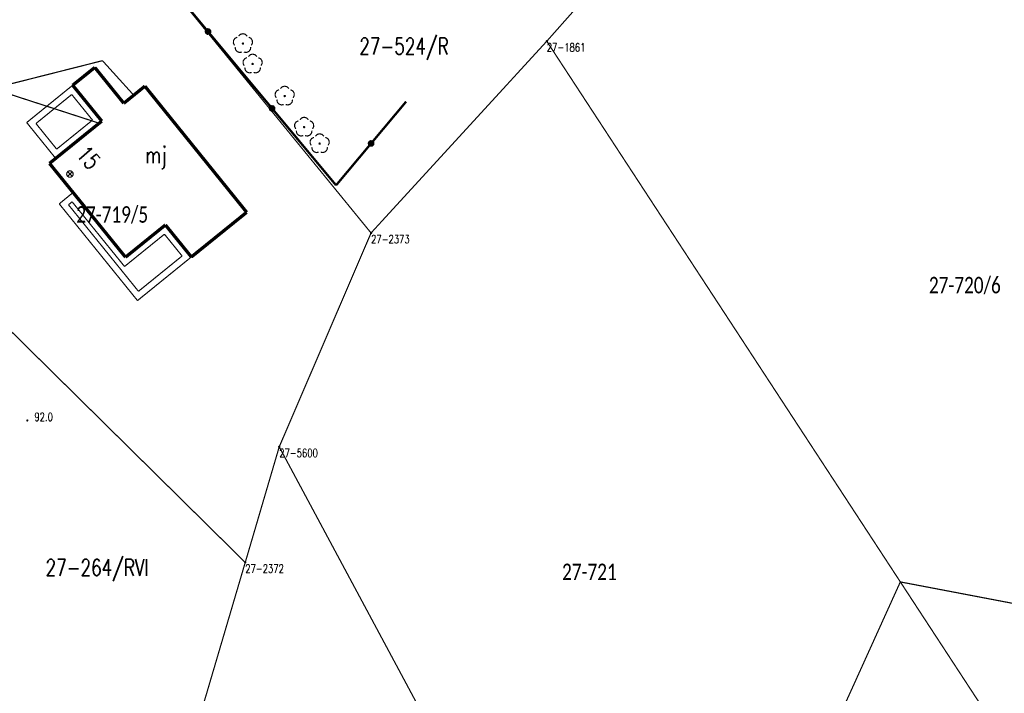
# Model space of a CAD drawing. Header units: metres. Extents: x 7542868 to 7543897, y 5828496 to 5830561.
# Tile 28 of 122: x 7543352 to 7543427, y 5829866 to 5829917. Entities that reach past the tile are written whole.
import ezdxf
from ezdxf.enums import TextEntityAlignment as Align

# ---------------------------------------------------------------- set-up
doc = ezdxf.new("R2010")
doc.units = ezdxf.units.M
doc.header["$MEASUREMENT"] = 0
for name, color, linetype in [('ADRESY_EADTD_T_0', 7, 'Continuous'), ('ADRESY_EAPADR_T_0', 7, 'Continuous'), ('BDOT500_KTOK_L_4', 7, 'Continuous'), ('BDOT500_OBOP_T_1', 7, 'Continuous'), ('BDOT500_RTPW_T_0', 7, 'Continuous'), ('BUDYNKI_EGBB_E_T_0', 7, 'Continuous'), ('BUDYNKI_EGBB_L_0', 7, 'Continuous'), ('BUDYNKI_EGBE_L_0', 7, 'Continuous'), ('GESUT_SUPE_L_3', 7, 'Continuous'), ('GESUT_SUPK_L_1', 7, 'Continuous'), ('GLOWNA_BAZA_DZIALKI', 7, 'Continuous'), ('GLOWNA_BAZA_NUMERY_PUNKTOW', 7, 'Continuous'), ('GLOWNA_BAZA_PUNKTY', 7, 'Continuous'), ('SZUMIN_511-1_DROGA_POM_UZUPEL__', 7, 'Continuous')]:
    doc.layers.add(name, color=color, linetype=linetype)
doc.layers.add('Numery_dzialek', color=7, linetype='Continuous', lineweight=13)
doc.styles.add('Legend', font='calibri.ttf')
doc.styles.add('STYL_ARIAL', font='simplex', dxfattribs={"width": 0.75, "oblique": 0.1})

msp = doc.modelspace()

# ---------------------------------------------------------------- linework, layer by layer
at = {"layer": 'ADRESY_EAPADR_T_0', "color": 7, "const_width": 0.09}
for points in [[(7543355.821, 5829905.8033), (7543355.9562, 5829905.7636), (7543356.0484, 5829905.6571), (7543356.0685, 5829905.5177), (7543356.01, 5829905.3896), (7543355.8915, 5829905.3134), (7543355.7506, 5829905.3134), (7543355.6321, 5829905.3896), (7543355.5736, 5829905.5177), (7543355.5936, 5829905.6571), (7543355.6859, 5829905.7636), (7543355.821, 5829905.8033)], [(7543355.9978, 5829905.3765), (7543355.6443, 5829905.73)], [(7543355.6443, 5829905.3765), (7543355.9978, 5829905.73)]]:
    msp.add_lwpolyline(points, dxfattribs=at)
at = {"layer": 'BDOT500_KTOK_L_4', "color": 7, "const_width": 0.175}
for points in [[(7543366.3029, 5829916.3666), (7543361.4415, 5829922.2003)], [(7543366.1684, 5829916.2627), (7543366.133, 5829916.3734), (7543366.1772, 5829916.481), (7543366.2801, 5829916.5351), (7543366.3937, 5829916.5103), (7543366.4649, 5829916.4183), (7543366.4602, 5829916.3021), (7543366.3819, 5829916.2161), (7543366.2667, 5829916.2005), (7543366.1684, 5829916.2627)], [(7543371.1643, 5829910.5329), (7543366.3029, 5829916.3666)], [(7543371.0298, 5829910.429), (7543370.9944, 5829910.5398), (7543371.0385, 5829910.6473), (7543371.1415, 5829910.7014), (7543371.2551, 5829910.6766), (7543371.3262, 5829910.5846), (7543371.3216, 5829910.4684), (7543371.2433, 5829910.3824), (7543371.1281, 5829910.3668), (7543371.0298, 5829910.429)], [(7543376.0257, 5829904.6992), (7543371.1643, 5829910.5329)], [(7543378.684, 5829907.8732), (7543381.3423, 5829911.0472)], [(7543376.0257, 5829904.6992), (7543378.684, 5829907.8732)], [(7543378.5494, 5829907.7693), (7543378.5141, 5829907.8801), (7543378.5582, 5829907.9876), (7543378.6612, 5829908.0417), (7543378.7748, 5829908.0169), (7543378.8459, 5829907.9249), (7543378.8412, 5829907.8087), (7543378.763, 5829907.7227), (7543378.6477, 5829907.7071), (7543378.5494, 5829907.7693)]]:
    msp.add_lwpolyline(points, dxfattribs=at)
at = {"layer": 'BDOT500_OBOP_T_1', "color": 3, "const_width": 0.09}
for points in [[(7543368.3186, 5829915.3184), (7543368.231, 5829915.4911), (7543368.2413, 5829915.6845), (7543368.3466, 5829915.847), (7543368.519, 5829915.9352)], [(7543368.6303, 5829916.0161), (7543368.7675, 5829916.1528), (7543368.9546, 5829916.2028), (7543369.1417, 5829916.1528), (7543369.2789, 5829916.0161)], [(7543369.3901, 5829915.9352), (7543369.5625, 5829915.847), (7543369.6679, 5829915.6845), (7543369.6781, 5829915.4911), (7543369.5905, 5829915.3184)], [(7543368.8858, 5829914.8064), (7543368.6945, 5829914.7764), (7543368.5138, 5829914.8459), (7543368.3918, 5829914.9964), (7543368.3611, 5829915.1876)], [(7543368.9546, 5829915.4977), (7543368.9864, 5829915.4845), (7543368.9996, 5829915.4527), (7543368.9864, 5829915.4209), (7543368.9546, 5829915.4077), (7543368.9228, 5829915.4209), (7543368.9096, 5829915.4527), (7543368.9228, 5829915.4845), (7543368.9546, 5829915.4977)], [(7543369.548, 5829915.1876), (7543369.5174, 5829914.9964), (7543369.3954, 5829914.8459), (7543369.2147, 5829914.7764), (7543369.0233, 5829914.8064)], [(7543369.0559, 5829913.77), (7543368.9683, 5829913.9427), (7543368.9786, 5829914.1361), (7543369.0839, 5829914.2986), (7543369.2563, 5829914.3869)], [(7543369.3676, 5829914.4677), (7543369.5048, 5829914.6044), (7543369.6919, 5829914.6544), (7543369.879, 5829914.6044), (7543370.0162, 5829914.4677)], [(7543370.1274, 5829914.3869), (7543370.2998, 5829914.2986), (7543370.4052, 5829914.1361), (7543370.4154, 5829913.9427), (7543370.3278, 5829913.77)], [(7543369.6231, 5829913.258), (7543369.4318, 5829913.2281), (7543369.2511, 5829913.2976), (7543369.1291, 5829913.448), (7543369.0984, 5829913.6392)], [(7543369.6919, 5829913.9494), (7543369.7237, 5829913.9362), (7543369.7369, 5829913.9044), (7543369.7237, 5829913.8726), (7543369.6919, 5829913.8594), (7543369.6601, 5829913.8726), (7543369.6469, 5829913.9044), (7543369.6601, 5829913.9362), (7543369.6919, 5829913.9494)], [(7543370.2853, 5829913.6392), (7543370.2547, 5829913.448), (7543370.1327, 5829913.2976), (7543369.952, 5829913.2281), (7543369.7606, 5829913.258)], [(7543371.8007, 5829912.0346), (7543371.9379, 5829912.1713), (7543372.125, 5829912.2213), (7543372.3121, 5829912.1713), (7543372.4493, 5829912.0346)], [(7543371.489, 5829911.3369), (7543371.4014, 5829911.5096), (7543371.4117, 5829911.703), (7543371.517, 5829911.8655), (7543371.6894, 5829911.9538)], [(7543372.125, 5829911.5163), (7543372.1568, 5829911.5031), (7543372.17, 5829911.4713), (7543372.1568, 5829911.4395), (7543372.125, 5829911.4263), (7543372.0932, 5829911.4395), (7543372.08, 5829911.4713), (7543372.0932, 5829911.5031), (7543372.125, 5829911.5163)], [(7543372.5605, 5829911.9538), (7543372.7329, 5829911.8655), (7543372.8383, 5829911.703), (7543372.8485, 5829911.5096), (7543372.7609, 5829911.3369)], [(7543372.0562, 5829910.8249), (7543371.8649, 5829910.795), (7543371.6842, 5829910.8645), (7543371.5622, 5829911.0149), (7543371.5315, 5829911.2061)], [(7543372.7184, 5829911.2061), (7543372.6878, 5829911.0149), (7543372.5658, 5829910.8645), (7543372.3851, 5829910.795), (7543372.1937, 5829910.8249)], [(7543373.2753, 5829909.6753), (7543373.4125, 5829909.812), (7543373.5996, 5829909.862), (7543373.7867, 5829909.812), (7543373.9239, 5829909.6753)], [(7543372.9636, 5829908.9776), (7543372.876, 5829909.1503), (7543372.8863, 5829909.3437), (7543372.9917, 5829909.5062), (7543373.164, 5829909.5944)], [(7543373.5996, 5829909.1569), (7543373.6314, 5829909.1437), (7543373.6446, 5829909.1119), (7543373.6314, 5829909.0801), (7543373.5996, 5829909.0669), (7543373.5678, 5829909.0801), (7543373.5546, 5829909.1119), (7543373.5678, 5829909.1437), (7543373.5996, 5829909.1569)], [(7543374.0351, 5829909.5944), (7543374.2075, 5829909.5062), (7543374.3129, 5829909.3437), (7543374.3231, 5829909.1503), (7543374.2355, 5829908.9776)], [(7543373.5308, 5829908.4656), (7543373.3395, 5829908.4356), (7543373.1588, 5829908.5051), (7543373.0368, 5829908.6556), (7543373.0061, 5829908.8468)], [(7543374.193, 5829908.8468), (7543374.1624, 5829908.6556), (7543374.0404, 5829908.5051), (7543373.8597, 5829908.4356), (7543373.6683, 5829908.4656)], [(7543374.1433, 5829907.7241), (7543374.0557, 5829907.8969), (7543374.066, 5829908.0903), (7543374.1713, 5829908.2527), (7543374.3437, 5829908.341)], [(7543374.455, 5829908.4218), (7543374.5922, 5829908.5585), (7543374.7793, 5829908.6086), (7543374.9664, 5829908.5585), (7543375.1036, 5829908.4218)], [(7543375.2148, 5829908.341), (7543375.3872, 5829908.2527), (7543375.4926, 5829908.0903), (7543375.5028, 5829907.8969), (7543375.4152, 5829907.7241)], [(7543374.7105, 5829907.2121), (7543374.5192, 5829907.1822), (7543374.3385, 5829907.2517), (7543374.2165, 5829907.4021), (7543374.1858, 5829907.5933)], [(7543374.7793, 5829907.9035), (7543374.8111, 5829907.8903), (7543374.8243, 5829907.8585), (7543374.8111, 5829907.8267), (7543374.7793, 5829907.8135), (7543374.7475, 5829907.8267), (7543374.7343, 5829907.8585), (7543374.7475, 5829907.8903), (7543374.7793, 5829907.9035)], [(7543375.3727, 5829907.5933), (7543375.3421, 5829907.4021), (7543375.2201, 5829907.2517), (7543375.0393, 5829907.1822), (7543374.848, 5829907.2121)]]:
    msp.add_lwpolyline(points, dxfattribs=at)
at = {"layer": 'BDOT500_RTPW_T_0', "color": 7, "const_width": 0.075}
msp.add_lwpolyline([(7543352.6313, 5829886.8533), (7543352.6181, 5829886.8215), (7543352.5863, 5829886.8083), (7543352.5545, 5829886.8215), (7543352.5413, 5829886.8533), (7543352.5545, 5829886.8851), (7543352.5863, 5829886.8983), (7543352.6181, 5829886.8851), (7543352.6313, 5829886.8533)], dxfattribs=at)
at = {"layer": 'BUDYNKI_EGBB_L_0', "color": 34, "const_width": 0.25}
for points in [[(7543356.03, 5829912.29), (7543357.71, 5829913.64)], [(7543357.71, 5829913.64), (7543359.91, 5829910.92)], [(7543358.24, 5829909.57), (7543356.03, 5829912.29)], [(7543359.91, 5829910.92), (7543361.51, 5829912.22)], [(7543361.51, 5829912.22), (7543369.24, 5829902.65)], [(7543354.27, 5829906.36), (7543358.24, 5829909.57)], [(7543360.04, 5829899.24), (7543354.27, 5829906.36)], [(7543369.24, 5829902.65), (7543365.04, 5829899.26)], [(7543363.07, 5829901.69), (7543360.04, 5829899.24)], [(7543365.04, 5829899.26), (7543363.07, 5829901.69)]]:
    msp.add_lwpolyline(points, dxfattribs=at)
at = {"layer": 'BUDYNKI_EGBE_L_0', "color": 7, "const_width": 0.09}
for points in [[(7543352.54, 5829909.46), (7543356.03, 5829912.29)], [(7543356.03, 5829912.29), (7543358.24, 5829909.57)], [(7543353.2428, 5829909.3862), (7543355.9569, 5829911.587)], [(7543355.9569, 5829911.587), (7543357.5359, 5829909.6437)], [(7543354.74, 5829906.74), (7543352.54, 5829909.46)], [(7543354.8144, 5829907.4431), (7543353.2428, 5829909.3862)], [(7543358.24, 5829909.57), (7543354.74, 5829906.74)], [(7543357.5359, 5829909.6437), (7543354.8144, 5829907.4431)], [(7543356.06, 5829904.15), (7543355.01, 5829903.29)], [(7543360.04, 5829899.24), (7543356.06, 5829904.15)], [(7543355.01, 5829903.29), (7543360.95, 5829895.95)], [(7543355.7114, 5829903.2181), (7543355.988, 5829903.4448)], [(7543361.0241, 5829896.6532), (7543355.7114, 5829903.2181)], [(7543355.988, 5829903.4448), (7543359.966, 5829898.5372)], [(7543363.07, 5829901.69), (7543360.04, 5829899.24)], [(7543365.04, 5829899.26), (7543363.07, 5829901.69)], [(7543359.966, 5829898.5372), (7543362.9961, 5829900.9872)], [(7543362.9961, 5829900.9872), (7543364.3365, 5829899.3339)], [(7543364.3365, 5829899.3339), (7543361.0241, 5829896.6532)], [(7543360.95, 5829895.95), (7543365.04, 5829899.26)]]:
    msp.add_lwpolyline(points, dxfattribs=at)
at = {"layer": 'GESUT_SUPE_L_3', "color": 1, "const_width": 0.09}
msp.add_lwpolyline([(7543345.4278, 5829913.4985), (7543357.9229, 5829909.4463)], dxfattribs=at)
at = {"layer": 'GESUT_SUPK_L_1', "color": 34, "const_width": 0.09}
for points in [[(7543340.2387, 5829909.5897), (7543358.2907, 5829914.1545)], [(7543358.2907, 5829914.1545), (7543340.2387, 5829909.5897)], [(7543358.2907, 5829914.1545), (7543360.5731, 5829911.635)], [(7543360.5731, 5829911.635), (7543358.2907, 5829914.1545)]]:
    msp.add_lwpolyline(points, dxfattribs=at)
at = {"layer": 'GLOWNA_BAZA_DZIALKI', "color": 92, "lineweight": 20, "const_width": 0.09}
for points in [[(7543378.68, 5829901.08), (7543363.93, 5829919.15)], [(7543378.68, 5829901.08), (7543392.02, 5829915.63)], [(7543392.02, 5829915.63), (7543429.01, 5829859.09)], [(7543338.95, 5829905.86), (7543369.13, 5829876.08)], [(7543371.71, 5829884.85), (7543378.68, 5829901.08)], [(7543371.71, 5829884.85), (7543369.13, 5829876.08)], [(7543399.79, 5829832.52), (7543371.71, 5829884.85)], [(7543369.13, 5829876.08), (7543361.49, 5829850.18)]]:
    msp.add_lwpolyline(points, dxfattribs=at)
at = {"layer": 'GLOWNA_BAZA_PUNKTY', "color": 7, "const_width": 0.09}
for points in [[(7543392.02, 5829915.675), (7543392.0518, 5829915.6618), (7543392.065, 5829915.63), (7543392.0518, 5829915.5982), (7543392.02, 5829915.585), (7543391.9882, 5829915.5982), (7543391.975, 5829915.63), (7543391.9882, 5829915.6618), (7543392.02, 5829915.675)], [(7543378.68, 5829901.125), (7543378.7118, 5829901.1118), (7543378.725, 5829901.08), (7543378.7118, 5829901.0482), (7543378.68, 5829901.035), (7543378.6482, 5829901.0482), (7543378.635, 5829901.08), (7543378.6482, 5829901.1118), (7543378.68, 5829901.125)], [(7543371.71, 5829884.895), (7543371.7418, 5829884.8818), (7543371.755, 5829884.85), (7543371.7418, 5829884.8182), (7543371.71, 5829884.805), (7543371.6782, 5829884.8182), (7543371.665, 5829884.85), (7543371.6782, 5829884.8818), (7543371.71, 5829884.895)], [(7543369.13, 5829876.125), (7543369.1618, 5829876.1118), (7543369.175, 5829876.08), (7543369.1618, 5829876.0482), (7543369.13, 5829876.035), (7543369.0982, 5829876.0482), (7543369.085, 5829876.08), (7543369.0982, 5829876.1118), (7543369.13, 5829876.125)]]:
    msp.add_lwpolyline(points, dxfattribs=at)
at = {"layer": 'SZUMIN_511-1_DROGA_POM_UZUPEL__', "color": 3, "const_width": 0.09}
for points in [[(7543392.02, 5829915.63), (7543413.47, 5829939.83)], [(7543363.93, 5829919.15), (7543378.68, 5829901.08)], [(7543378.68, 5829901.08), (7543392.02, 5829915.63)], [(7543338.95, 5829905.86), (7543369.13, 5829876.08)], [(7543371.71, 5829884.85), (7543378.68, 5829901.08)], [(7543369.13, 5829876.08), (7543371.71, 5829884.85)], [(7543369.13, 5829876.08), (7543361.49, 5829850.18)], [(7543418.86, 5829874.6), (7543399.79, 5829832.52)], [(7543456.77, 5829867.38), (7543418.86, 5829874.6)]]:
    msp.add_lwpolyline(points, dxfattribs=at)
at = {"layer": 'SZUMIN_511-1_DROGA_POM_UZUPEL__', "color": 7, "const_width": 0.09}
for points in [[(7543392.02, 5829915.63), (7543413.47, 5829939.83)], [(7543378.68, 5829901.08), (7543363.93, 5829919.15)], [(7543378.68, 5829901.08), (7543392.02, 5829915.63)], [(7543338.95, 5829905.86), (7543369.13, 5829876.08)], [(7543371.71, 5829884.85), (7543378.68, 5829901.08)], [(7543369.13, 5829876.08), (7543371.71, 5829884.85)], [(7543369.13, 5829876.08), (7543361.49, 5829850.18)], [(7543418.86, 5829874.6), (7543399.79, 5829832.52)], [(7543456.77, 5829867.38), (7543418.86, 5829874.6)]]:
    msp.add_lwpolyline(points, dxfattribs=at)

# ---------------------------------------------------------------- texts
at = {"layer": 'ADRESY_EADTD_T_0', "color": 214, "style": 'STYL_ARIAL', "width": 0.75}
msp.add_text('15', height=1.25, rotation=311.0818, dxfattribs=at).set_placement((7543356.487, 5829906.1403), align=Align.BOTTOM_CENTER)
at = {"layer": 'BDOT500_RTPW_T_0', "color": 7, "style": 'STYL_ARIAL', "width": 0.75}
msp.add_text('92.0', height=0.625, dxfattribs=at).set_placement((7543353.1226, 5829887.4329), align=Align.TOP_LEFT)
at = {"layer": 'BUDYNKI_EGBB_E_T_0', "color": 7, "style": 'STYL_ARIAL', "width": 0.75}
msp.add_text('mj', height=1.25, dxfattribs=at).set_placement((7543362.3514, 5829906.9977), align=Align.MIDDLE_CENTER)
at = {"layer": 'GLOWNA_BAZA_NUMERY_PUNKTOW', "color": 7, "style": 'STYL_ARIAL', "width": 0.75}
for s, p in [('27-1861', (7543392.02, 5829915.4737)), ('27-2373', (7543378.68, 5829900.9238)), ('27-5600', (7543371.71, 5829884.6937)), ('27-2372', (7543369.13, 5829875.9238))]:
    msp.add_text(s, height=0.625, dxfattribs=at).set_placement(p, align=Align.TOP_LEFT)
at = {"layer": 'Numery_dzialek', "color": 92, "linetype": 'Continuous', "style": 'Legend', "width": 0.75}
for s, p in [('27-719/5', (7543356.3, 5829903.1075)), ('27-720/6', (7543421.03, 5829897.7475)), ('27-721', (7543393.18, 5829875.9875))]:
    msp.add_text(s, height=1.25, dxfattribs=at).set_placement(p, align=Align.TOP_LEFT)
at = {"layer": 'SZUMIN_511-1_DROGA_POM_UZUPEL__', "color": 7, "style": 'STYL_ARIAL', "width": 0.75}
msp.add_text('27-524/R', height=1.25, dxfattribs=at).set_placement((7543377.79, 5829915.8775), align=Align.TOP_LEFT)
at = {"layer": 'SZUMIN_511-1_DROGA_POM_UZUPEL__', "color": 3, "style": 'STYL_ARIAL', "width": 0.75}
msp.add_text('27-264/RVI', height=1.25, dxfattribs=at).set_placement((7543353.97, 5829876.3175), align=Align.TOP_LEFT)

doc.saveas('drawing.dxf')
